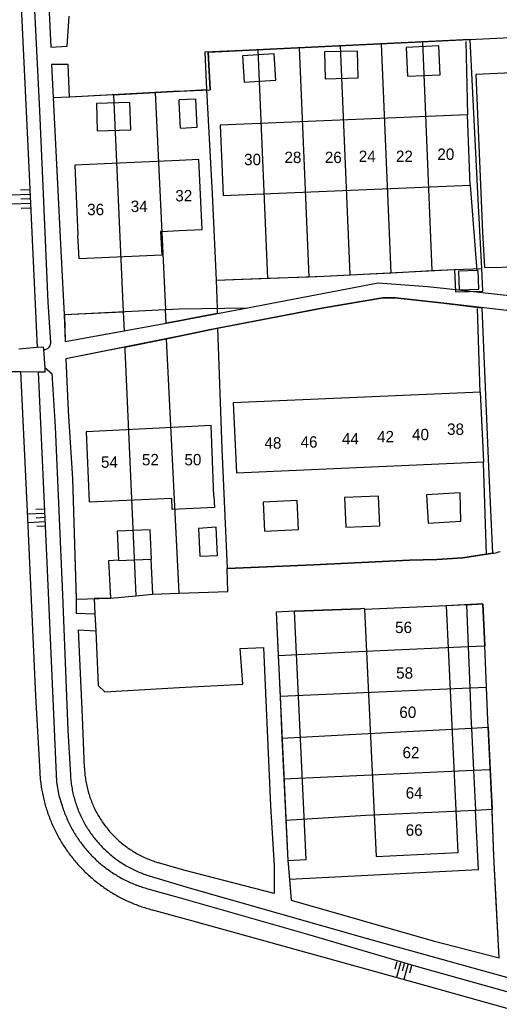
# Model space of a CAD drawing. Extents: x 123992 to 125854, y 449108 to 451911.
# Tile 67 of 175: x 124979 to 125042, y 450300 to 450430. Entities that reach past the tile are written whole.
import ezdxf
from ezdxf.enums import TextEntityAlignment as Align

# ---------------------------------------------------------------- set-up
doc = ezdxf.new("R2010")
doc.units = 0
for name, color, linetype in [('DEFAULT_113', 2, 'CONTINUOUS'), ('DEFAULT_21', 8, 'CONTINUOUS'), ('DEFAULT_4', 1, 'CONTINUOUS'), ('DEFAULT_48', 141, 'CONTINUOUS'), ('DEFAULT_6', 1, 'CONTINUOUS'), ('DEFAULT_7', 5, 'CONTINUOUS'), ('DEFAULT_79', 9, 'CONTINUOUS'), ('DEFAULT_80', 9, 'CONTINUOUS'), ('DEFAULT_87', 9, 'CONTINUOUS'), ('DEFAULT_99', 9, 'CONTINUOUS'), ('S04_TALUD', 9, 'CONTINUOUS')]:
    doc.layers.add(name, color=color, linetype=linetype)

msp = doc.modelspace()

# ---------------------------------------------------------------- linework, layer by layer
at = {"layer": 'DEFAULT_21'}
for points in [[(125039.855, 450397.116), (125039.324, 450407.048), (125038.319, 450427.299), (125003.818, 450425.645), (125004.054, 450420.67)], [(125026.632, 450426.735), (125021.206, 450426.473)], [(125032.059, 450426.997), (125026.632, 450426.735)], [(125027.897, 450396.571), (125026.632, 450426.735)], [(125039.855, 450397.116), (125039.324, 450407.048), (125038.319, 450427.299), (125032.059, 450426.997)], [(125033.323, 450396.845), (125032.059, 450426.997)], [(125010.353, 450425.949), (125003.362, 450425.611), (125003.587, 450420.693)], [(125015.78, 450426.211), (125010.353, 450425.949)], [(125010.353, 450425.949), (125011.616, 450395.851)], [(125021.206, 450426.473), (125015.78, 450426.211)], [(125015.78, 450426.211), (125017.045, 450396.051)], [(125021.206, 450426.473), (125022.473, 450396.297)], [(124991.341, 450420.017), (124996.832, 450420.305)], [(124991.341, 450420.017), (124996.832, 450420.305)], [(124996.832, 450420.305), (125000, 450420.471)], [(124996.832, 450420.305), (125000, 450420.471)], [(124996.832, 450420.305), (124998.199, 450391.707)], [(125000, 450420.471), (125003.587, 450420.693)], [(125000, 450420.471), (125004.054, 450420.67)], [(125003.587, 450420.693), (125004.338, 450406.952), (125004.856, 450395.602)], [(124991.341, 450420.017), (124985.546, 450419.713), (124983.411, 450419.608), (124984.447, 450398.616), (124984.864, 450391.063)], [(124991.341, 450420.017), (124985.546, 450419.713), (124983.411, 450419.608), (124984.447, 450398.616), (124984.864, 450391.063)], [(124991.341, 450420.017), (124992.615, 450391.437)], [(125004.856, 450395.602), (125019.093, 450396.126), (125036.258, 450396.993)], [(125027.897, 450396.571), (125033.323, 450396.845)], [(125033.323, 450396.845), (125036.258, 450396.993)], [(125036.258, 450396.993), (125036.359, 450394.035), (125039.956, 450394.158), (125039.855, 450397.116)], [(125036.258, 450396.993), (125036.359, 450394.035), (125039.956, 450394.158), (125039.855, 450397.116)], [(125036.258, 450396.993), (125039.855, 450397.116)], [(125004.856, 450395.602), (125011.616, 450395.851)], [(125004.856, 450395.602), (125004.976, 450391.881)], [(125004.856, 450395.602), (125004.976, 450391.881)], [(125011.616, 450395.851), (125017.045, 450396.051)], [(125017.045, 450396.051), (125019.093, 450396.126), (125022.473, 450396.297)], [(125022.473, 450396.297), (125027.897, 450396.571)], [(125005.046, 450389.25), (125019.041, 450391.925), (125026.8, 450393.279), (125028.419, 450393.256), (125034.82, 450392.552), (125039.836, 450391.968), (125040.729, 450371.014), (125041.256, 450359.608), (125037.329, 450359.028), (125033.93, 450358.807), (125030.311, 450358.704), (125017.693, 450358.074), (125011.535, 450357.829), (125006.316, 450357.604)], [(125005.046, 450389.25), (125019.041, 450391.925), (125026.8, 450393.279), (125028.419, 450393.256), (125034.82, 450392.552), (125039.836, 450391.968), (125040.729, 450371.014), (125041.256, 450359.608), (125037.329, 450359.028), (125033.93, 450358.807), (125030.311, 450358.704), (125017.693, 450358.074), (125011.535, 450357.829), (125006.316, 450357.604)], [(124998.285, 450389.916), (124998.199, 450391.707)], [(125004.976, 450391.881), (125004.998, 450391.191)], [(125004.976, 450391.881), (125004.998, 450391.191)], [(124984.864, 450391.063), (124992.615, 450391.437)], [(124984.864, 450391.063), (124984.994, 450387.529), (124992.723, 450388.903)], [(124984.864, 450391.063), (124984.994, 450387.529), (124992.723, 450388.903)], [(124992.615, 450391.437), (124992.723, 450388.903)], [(125004.998, 450391.191), (125001.3, 450390.487), (125000, 450390.226)], [(125004.998, 450391.191), (125001.3, 450390.487), (125000, 450390.226)], [(124992.723, 450388.903), (124998.285, 450389.916)], [(124992.723, 450388.903), (124998.285, 450389.916)], [(125000, 450390.226), (124998.285, 450389.916)], [(125000, 450390.226), (124998.285, 450389.916)], [(125000, 450388.214), (125001.265, 450388.469), (125003.768, 450389.006), (125005.046, 450389.25)], [(125000, 450388.214), (125001.265, 450388.469), (125003.768, 450389.006), (125005.046, 450389.25)], [(125005.046, 450389.25), (125005.604, 450373.382), (125006.316, 450357.604)], [(124992.813, 450386.769), (124998.294, 450387.871)], [(124992.813, 450386.769), (124998.294, 450387.871)], [(124998.294, 450387.871), (125000, 450388.214)], [(124998.294, 450387.871), (125000, 450388.214)], [(124998.294, 450387.871), (124999.924, 450354.34)], [(124992.813, 450386.769), (124985.042, 450385.207), (124985.389, 450378.353), (124985.932, 450369.421), (124986.404, 450353.584), (124990.941, 450353.707), (124994.292, 450354.017)], [(124992.813, 450386.769), (124985.042, 450385.207), (124985.389, 450378.353), (124985.932, 450369.421), (124986.404, 450353.584), (124990.941, 450353.707), (124994.292, 450354.017)], [(124992.813, 450386.769), (124992.828, 450386.442), (124994.292, 450354.017)], [(125000, 450354.343), (125006.399, 450354.568), (125006.316, 450357.604)], [(125000, 450354.343), (125006.399, 450354.568), (125006.316, 450357.604)], [(124994.292, 450354.017), (124996.46, 450354.218), (124999.924, 450354.34)], [(124994.292, 450354.017), (124996.46, 450354.218), (124999.924, 450354.34)], [(124999.924, 450354.34), (125000, 450354.343)], [(124999.924, 450354.34), (125000, 450354.343)], [(125037.826, 450352.83), (125035.186, 450352.695), (125024.407, 450352.186), (125024.4, 450352.33), (125023.877, 450352.305), (125015.18, 450351.975), (125012.74, 450351.859), (125013.011, 450346.138)], [(125037.826, 450352.83), (125035.186, 450352.695), (125024.407, 450352.186), (125024.4, 450352.33), (125023.877, 450352.305), (125015.18, 450351.975), (125012.74, 450351.859), (125013.011, 450346.138)], [(125037.826, 450352.83), (125039.954, 450352.937), (125040.258, 450347.413)], [(125037.826, 450352.83), (125039.954, 450352.937), (125040.258, 450347.413)], [(125037.826, 450352.83), (125038.045, 450347.32)], [(125013.011, 450346.138), (125023.541, 450346.679), (125038.045, 450347.32)], [(125038.045, 450347.32), (125040.258, 450347.413)], [(125038.045, 450347.32), (125038.261, 450341.887)], [(125038.261, 450341.887), (125040.474, 450341.985), (125040.258, 450347.413)], [(125038.261, 450341.887), (125040.474, 450341.985), (125040.258, 450347.413)], [(125013.011, 450346.138), (125013.265, 450340.774)], [(125013.011, 450346.138), (125013.265, 450340.774)], [(125013.265, 450340.774), (125038.261, 450341.887)], [(125038.261, 450341.887), (125038.45, 450337.141), (125038.478, 450336.579)], [(125038.261, 450341.887), (125038.45, 450337.141), (125038.478, 450336.579)], [(125013.265, 450340.774), (125013.527, 450335.252)], [(125013.265, 450340.774), (125013.527, 450335.252)], [(125013.527, 450335.252), (125024.034, 450335.839), (125038.478, 450336.579)], [(125038.478, 450336.579), (125040.692, 450336.692), (125040.954, 450331.139)], [(125038.478, 450336.579), (125040.692, 450336.692), (125040.954, 450331.139)], [(125038.478, 450336.579), (125038.748, 450331.037)], [(125013.527, 450335.252), (125013.781, 450329.889)], [(125013.527, 450335.252), (125013.781, 450329.889)], [(125013.781, 450329.889), (125038.748, 450331.037)], [(125038.748, 450331.037), (125040.954, 450331.139)], [(125038.748, 450331.037), (125039.004, 450325.794)], [(125040.954, 450331.139), (125041.158, 450326.806), (125041.192, 450325.897)], [(125040.954, 450331.139), (125041.158, 450326.806), (125041.192, 450325.897)], [(125013.781, 450329.889), (125014.038, 450324.464)], [(125013.781, 450329.889), (125014.038, 450324.464)], [(125014.038, 450324.464), (125024.587, 450325.118), (125039.004, 450325.794)], [(125014.505, 450316.662), (125014.714, 450313.937), (125033.456, 450308.559), (125042.136, 450306.328), (125041.425, 450319.694), (125041.192, 450325.897)], [(125014.505, 450316.662), (125014.714, 450313.937), (125033.456, 450308.559), (125042.136, 450306.328), (125041.425, 450319.694), (125041.192, 450325.897)], [(125014.505, 450316.662), (125039.386, 450317.962), (125039.004, 450325.794)], [(125039.004, 450325.794), (125041.192, 450325.897)], [(125014.038, 450324.464), (125014.297, 450319.155), (125014.505, 450316.662)], [(125014.038, 450324.464), (125014.297, 450319.155), (125014.505, 450316.662)]]:
    msp.add_lwpolyline(points, dxfattribs=at)
at = {"layer": 'DEFAULT_4'}
for points in [[(125000, 450419.351), (124999.986, 450419.35)], [(125000, 450419.054), (124999.986, 450419.35)], [(125002.174, 450419.453), (125000, 450419.351)], [(125000.162, 450415.624), (125000, 450419.054)], [(125002.35, 450415.727), (125002.174, 450419.453)], [(125038.326, 450408.106), (125037.937, 450417.381), (125005.393, 450416.015), (125005.782, 450406.74), (125038.326, 450408.106)], [(125000.162, 450415.624), (125002.35, 450415.727)], [(125000, 450411.358), (124986.245, 450410.739), (124986.659, 450401.531)], [(125000, 450402.119), (125003.004, 450402.252), (125002.59, 450411.474), (125000, 450411.358)], [(124997.706, 450402.017), (124997.535, 450402.009), (124997.689, 450398.891), (124986.8, 450398.401), (124986.659, 450401.531)], [(124997.706, 450402.017), (125000, 450402.119)], [(125040.085, 450371.649), (125039.682, 450380.858), (125007.118, 450379.432), (125007.522, 450370.223), (125040.085, 450371.649)], [(125000, 450376.224), (124987.758, 450375.626), (124988.122, 450366.378), (124999.009, 450366.892)], [(125004.553, 450367.154), (125004.188, 450376.428), (125000, 450376.224)], [(125004.553, 450367.154), (125004.624, 450365.656), (125000, 450365.437)], [(125000, 450365.437), (124999.08, 450365.394), (124999.009, 450366.892)], [(125036.715, 450320.179), (125035.186, 450352.693), (125024.407, 450352.186), (125025.936, 450319.672), (125036.715, 450320.179)]]:
    msp.add_lwpolyline(points, dxfattribs=at)
at = {"layer": 'DEFAULT_48'}
for points in [[(124979.082, 450383.56), (124980.025, 450364.211), (124981.062, 450340.793), (124981.622, 450330.774)], [(124981.622, 450330.774), (124981.634, 450330.574), (124981.648, 450330.375), (124981.665, 450330.176), (124981.683, 450329.976), (124981.703, 450329.777), (124981.725, 450329.579), (124981.749, 450329.38), (124981.776, 450329.182), (124981.804, 450328.984), (124981.834, 450328.786), (124981.866, 450328.589), (124981.9, 450328.392), (124981.936, 450328.195), (124981.975, 450327.999), (124982.015, 450327.803), (124982.057, 450327.607), (124982.101, 450327.412), (124982.147, 450327.217), (124982.195, 450327.023), (124982.244, 450326.83), (124982.296, 450326.636), (124982.35, 450326.444), (124982.406, 450326.252), (124982.463, 450326.06), (124982.523, 450325.869), (124982.584, 450325.679), (124982.648, 450325.489), (124982.713, 450325.3), (124982.78, 450325.112), (124982.849, 450324.924), (124982.92, 450324.737), (124982.993, 450324.551), (124983.067, 450324.365), (124983.144, 450324.18), (124983.222, 450323.996), (124983.303, 450323.813), (124983.385, 450323.631), (124983.469, 450323.449), (124983.554, 450323.269), (124983.642, 450323.089), (124983.731, 450322.91), (124983.822, 450322.732), (124983.915, 450322.555), (124984.01, 450322.379), (124984.106, 450322.203), (124984.205, 450322.029), (124984.305, 450321.856), (124984.406, 450321.684), (124984.51, 450321.512), (124984.615, 450321.342), (124984.722, 450321.173), (124984.83, 450321.005), (124984.94, 450320.838), (124985.052, 450320.673), (124985.166, 450320.508), (124985.281, 450320.344), (124985.398, 450320.182), (124985.516, 450320.021), (124985.636, 450319.861), (124985.758, 450319.702), (124985.881, 450319.545), (124986.006, 450319.389), (124986.133, 450319.234), (124986.26, 450319.08), (124986.39, 450318.927), (124986.521, 450318.776), (124986.654, 450318.627), (124986.788, 450318.478), (124986.923, 450318.331), (124987.06, 450318.185), (124987.198, 450318.041), (124987.338, 450317.898), (124987.48, 450317.756), (124987.622, 450317.616), (124987.767, 450317.478), (124987.912, 450317.341), (124988.059, 450317.205), (124988.207, 450317.071), (124988.357, 450316.938), (124988.508, 450316.807), (124988.66, 450316.677), (124988.813, 450316.549), (124988.968, 450316.422), (124989.124, 450316.297), (124989.282, 450316.173), (124989.44, 450316.052), (124989.6, 450315.931), (124989.761, 450315.813), (124989.923, 450315.695), (124990.086, 450315.58), (124990.251, 450315.466), (124990.416, 450315.354), (124990.583, 450315.244), (124990.751, 450315.135), (124990.92, 450315.028), (124991.09, 450314.922), (124991.261, 450314.819), (124991.433, 450314.717), (124991.606, 450314.617), (124991.78, 450314.518), (124991.955, 450314.421), (124992.131, 450314.326), (124992.308, 450314.233), (124992.486, 450314.142), (124992.665, 450314.052), (124992.845, 450313.964), (124993.025, 450313.878), (124993.207, 450313.794), (124993.389, 450313.712), (124993.572, 450313.631), (124993.756, 450313.553), (124993.941, 450313.476), (124994.126, 450313.401), (124994.312, 450313.328), (124994.499, 450313.257), (124994.687, 450313.187), (124994.875, 450313.12), (124995.064, 450313.054), (124995.253, 450312.991), (124995.444, 450312.929), (124995.635, 450312.869), (124995.826, 450312.811), (124996.018, 450312.755), (124996.211, 450312.701), (124996.404, 450312.649), (124996.458, 450312.635)], [(124996.458, 450312.635), (125000, 450311.671)], [(125000, 450311.671), (125001.619, 450311.229), (125032.461, 450302.683), (125047.347, 450298.524)]]:
    msp.add_lwpolyline(points, dxfattribs=at)
at = {"layer": 'DEFAULT_6'}
for points in [[(125012.697, 450421.922), (125012.48, 450425.414), (125008.336, 450425.156), (125008.553, 450421.664), (125012.697, 450421.922)], [(125023.545, 450422.23), (125023.462, 450425.757), (125019.132, 450425.656), (125019.215, 450422.129), (125023.545, 450422.23)], [(125034.372, 450422.652), (125034.189, 450426.458), (125029.891, 450426.251), (125030.074, 450422.444), (125034.372, 450422.652)], [(124993.615, 450415.41), (124993.495, 450419.017), (124989.088, 450418.871), (124989.208, 450415.263), (124993.615, 450415.41)], [(125039.448, 450394.391), (125039.364, 450396.849), (125036.766, 450396.76), (125036.85, 450394.302), (125039.448, 450394.391)], [(125026.4, 450363.23), (125026.231, 450367.136), (125021.752, 450366.943), (125021.921, 450363.036), (125026.4, 450363.23)], [(125037.084, 450363.842), (125037.002, 450367.562), (125032.562, 450367.294), (125032.787, 450363.583), (125037.084, 450363.842)], [(125015.689, 450362.761), (125015.507, 450366.55), (125011.048, 450366.336), (125011.23, 450362.547), (125015.689, 450362.761)], [(125005.05, 450359.342), (125004.855, 450363.056), (125002.529, 450362.857), (125002.72, 450359.22), (125005.05, 450359.342)], [(124996.266, 450358.85), (124996.344, 450358.854), (124996.156, 450362.72), (124991.808, 450362.509), (124991.992, 450358.718)], [(124991.992, 450358.718), (124991.996, 450358.643), (124996.266, 450358.85)], [(125016.729, 450319.27), (125015.18, 450351.975), (125012.74, 450351.859), (125014.289, 450319.155), (125016.729, 450319.27)]]:
    msp.add_lwpolyline(points, dxfattribs=at)
at = {"layer": 'DEFAULT_7'}
for points in [[(124981.289, 450386.699), (124978.892, 450386.496)], [(124982.149, 450386.445), (124982.126, 450386.77), (124981.289, 450386.699)], [(124982.32, 450384.056), (124982.149, 450386.445)], [(124981.416, 450383.527), (124982.359, 450383.513), (124982.32, 450384.056)], [(124973.073, 450383.292), (124977.661, 450383.581), (124979.082, 450383.56)], [(124979.082, 450383.56), (124981.416, 450383.527)]]:
    msp.add_lwpolyline(points, dxfattribs=at)
at = {"layer": 'DEFAULT_79'}
for points in [[(125037.736, 450427.02), (125037.937, 450417.381)], [(125038.326, 450408.106), (125039.166, 450396.842)], [(125039.24, 450391.856), (125039.57, 450380.809)], [(125040.037, 450371.538), (125040.408, 450359.452)]]:
    msp.add_lwpolyline(points, dxfattribs=at)
at = {"layer": 'DEFAULT_80'}
for points in [[(124984.878, 450391.063), (125000, 450391.794)], [(125000, 450391.794), (125008.99, 450391.952)], [(124984.833, 450391.061), (124984.878, 450391.063)]]:
    msp.add_lwpolyline(points, dxfattribs=at)
at = {"layer": 'DEFAULT_87'}
for points in [[(124978.518, 450445.52), (124980.151, 450411.345), (124981.289, 450386.699)], [(124981.416, 450383.527), (124982.592, 450357.394), (124983.841, 450329.459), (124984.157, 450327.72), (124984.582, 450326.345)], [(124984.582, 450326.345), (124984.642, 450326.154), (124984.705, 450325.964), (124984.77, 450325.775), (124984.837, 450325.587), (124984.907, 450325.399), (124984.979, 450325.213), (124985.053, 450325.027), (124985.129, 450324.842), (124985.208, 450324.658), (124985.289, 450324.475), (124985.372, 450324.294), (124985.458, 450324.113), (124985.545, 450323.933), (124985.635, 450323.754), (124985.727, 450323.577), (124985.821, 450323.4), (124985.917, 450323.225), (124986.016, 450323.051), (124986.116, 450322.878), (124986.219, 450322.706), (124986.324, 450322.536), (124986.43, 450322.367), (124986.539, 450322.199), (124986.65, 450322.032), (124986.763, 450321.867), (124986.878, 450321.704), (124986.995, 450321.542), (124987.114, 450321.381), (124987.235, 450321.221), (124987.358, 450321.063), (124987.482, 450320.907), (124987.609, 450320.752), (124987.737, 450320.599), (124987.868, 450320.447), (124988, 450320.297), (124988.134, 450320.149), (124988.27, 450320.002), (124988.408, 450319.857), (124988.547, 450319.714), (124988.688, 450319.572), (124988.831, 450319.432), (124988.976, 450319.294), (124989.122, 450319.157), (124989.27, 450319.023), (124989.419, 450318.89), (124989.57, 450318.759), (124989.723, 450318.63), (124989.877, 450318.503), (124990.033, 450318.377), (124990.191, 450318.254), (124990.35, 450318.132), (124990.51, 450318.013), (124990.672, 450317.895), (124990.835, 450317.78), (124991, 450317.666), (124991.166, 450317.555), (124991.333, 450317.445), (124991.502, 450317.338), (124991.672, 450317.232), (124991.843, 450317.129), (124992.015, 450317.028), (124992.189, 450316.929), (124992.364, 450316.832), (124992.54, 450316.737), (124992.717, 450316.644), (124992.896, 450316.554), (124993.075, 450316.466), (124993.256, 450316.379), (124993.437, 450316.296), (124993.62, 450316.214), (124993.803, 450316.135), (124993.988, 450316.057), (124994.173, 450315.982), (124994.36, 450315.91), (124994.547, 450315.84), (124994.735, 450315.772), (124994.924, 450315.706), (124995.114, 450315.642), (124995.304, 450315.581), (124995.495, 450315.522), (124995.687, 450315.466), (124995.876, 450315.413)], [(124995.876, 450315.413), (124999.027, 450314.548), (125000, 450314.269)], [(125000, 450314.269), (125016.864, 450309.418), (125031.191, 450305.211), (125049.554, 450300.082)]]:
    msp.add_lwpolyline(points, dxfattribs=at)
at = {"layer": 'DEFAULT_99'}
for points in [[(124983.071, 450387.371), (124982.757, 450392.703), (124982.103, 450406.951), (124981.623, 450417.882), (124980.469, 450441.8), (124980.503, 450449.612)], [(124982.508, 450439.603), (124982.829, 450431.806), (124983.099, 450426.291), (124985.218, 450426.407), (124985.493, 450430.383)], [(125000, 450420.471), (125004.054, 450420.67), (125003.818, 450425.645), (125043.632, 450427.554)], [(125000, 450420.471), (124985.546, 450419.713), (124985.373, 450424.009), (124983.194, 450423.993), (124984.447, 450398.616), (124984.833, 450391.061)], [(125043.791, 450422.888), (125039.071, 450422.684), (125039.95, 450401.927), (125040.215, 450397.271), (125044.814, 450397.335)], [(125000, 450390.226), (125001.3, 450390.487), (125008.99, 450391.952), (125026.205, 450395.236), (125032.699, 450394.746), (125034.798, 450394.55), (125045.037, 450393.4)], [(125045.039, 450391.362), (125034.82, 450392.552), (125028.419, 450393.256), (125026.8, 450393.279), (125019.041, 450391.925), (125003.768, 450389.006), (125001.265, 450388.469), (125000, 450388.214)], [(124984.878, 450391.063), (124984.982, 450387.517), (125000, 450390.226)], [(125000, 450388.214), (124985.042, 450385.207), (124985.389, 450378.353), (124985.932, 450369.421), (124986.403, 450353.675), (124986.419, 450351.717), (124988.892, 450351.656)], [(124982.149, 450386.445), (124982.359, 450386.479)], [(124982.359, 450386.479), (124982.551, 450386.535), (124982.724, 450386.633), (124982.87, 450386.769), (124982.98, 450386.936), (124983.049, 450387.123), (124983.072, 450387.321), (124983.071, 450387.371)], [(124982.32, 450384.056), (124983.239, 450383.292), (124983.645, 450376.278), (124984.625, 450354.157), (124985.331, 450336.293), (124985.665, 450330.402)], [(125000, 450354.343), (125006.399, 450354.568), (125006.316, 450357.604), (125011.535, 450357.829), (125017.693, 450358.074), (125030.311, 450358.704), (125033.93, 450358.807), (125037.329, 450359.028), (125041.278, 450359.611)], [(125041.278, 450359.611), (125041.475, 450359.644), (125041.671, 450359.684), (125041.865, 450359.732), (125042.058, 450359.787), (125042.248, 450359.849)], [(124991.992, 450358.718), (124990.67, 450358.623), (124990.941, 450353.707), (124988.802, 450353.651), (124988.892, 450351.656)], [(124996.266, 450358.85), (124996.46, 450354.218), (125000, 450354.343)], [(125014.309, 450319.211), (125014.714, 450313.937), (125033.456, 450308.559), (125042.136, 450306.328), (125041.75, 450313.661), (125041.425, 450319.694), (125041.158, 450326.806), (125040.648, 450337.615), (125040.259, 450347.404), (125039.954, 450352.937), (125035.116, 450352.693)], [(124988.892, 450351.656), (124988.993, 450349.416)], [(125015.26, 450351.998), (125023.877, 450352.305)], [(124987.507, 450331.368), (124987.254, 450338.088), (124986.715, 450349.519), (124988.993, 450349.416)], [(124988.993, 450349.416), (124989.32, 450342.181), (124990.179, 450341.381), (125000, 450341.911)], [(125000, 450341.911), (125008.35, 450342.362), (125008.025, 450347.076), (125011.084, 450347.22), (125012.003, 450326.342), (125012.51, 450318.43), (125012.513, 450314.814), (125000.793, 450317.822), (125000, 450318.055)], [(124987.507, 450331.368), (124987.516, 450331.168), (124987.528, 450330.969), (124987.543, 450330.769), (124987.561, 450330.57), (124987.582, 450330.371), (124987.606, 450330.172), (124987.632, 450329.974), (124987.662, 450329.776), (124987.694, 450329.579), (124987.73, 450329.382), (124987.768, 450329.186), (124987.809, 450328.99), (124987.853, 450328.795), (124987.9, 450328.601), (124987.95, 450328.407), (124988.003, 450328.214), (124988.058, 450328.022), (124988.117, 450327.831), (124988.178, 450327.64), (124988.242, 450327.451), (124988.309, 450327.262), (124988.378, 450327.075), (124988.45, 450326.888), (124988.525, 450326.703), (124988.603, 450326.519), (124988.683, 450326.335), (124988.767, 450326.154), (124988.852, 450325.973), (124988.941, 450325.794), (124989.032, 450325.615), (124989.126, 450325.439), (124989.222, 450325.263), (124989.321, 450325.09), (124989.422, 450324.917), (124989.526, 450324.746), (124989.633, 450324.577), (124989.742, 450324.409), (124989.853, 450324.243), (124989.967, 450324.079), (124990.083, 450323.916), (124990.202, 450323.755), (124990.323, 450323.596), (124990.446, 450323.438), (124990.572, 450323.283), (124990.7, 450323.129), (124990.83, 450322.977), (124990.962, 450322.827), (124991.097, 450322.679), (124991.233, 450322.533), (124991.372, 450322.389), (124991.513, 450322.248), (124991.656, 450322.108), (124991.801, 450321.97), (124991.949, 450321.835), (124992.098, 450321.701), (124992.249, 450321.57), (124992.402, 450321.441), (124992.557, 450321.315), (124992.713, 450321.191), (124992.872, 450321.069), (124993.032, 450320.949), (124993.194, 450320.832), (124993.358, 450320.717), (124993.523, 450320.605), (124993.69, 450320.495), (124993.859, 450320.387), (124994.029, 450320.282), (124994.201, 450320.18), (124994.374, 450320.08), (124994.549, 450319.982), (124994.725, 450319.888), (124994.903, 450319.796), (124995.081, 450319.706), (124995.261, 450319.619), (124995.443, 450319.535), (124995.626, 450319.453), (124995.809, 450319.374), (124995.994, 450319.298), (124996.18, 450319.225), (124996.367, 450319.154), (124996.556, 450319.086), (124996.745, 450319.021), (124996.935, 450318.959), (124997.126, 450318.9), (124997.204, 450318.876)], [(124985.665, 450330.402), (124985.678, 450330.202), (124985.693, 450330.003), (124985.711, 450329.804), (124985.732, 450329.605), (124985.756, 450329.406), (124985.782, 450329.208), (124985.811, 450329.01), (124985.842, 450328.813), (124985.877, 450328.616), (124985.914, 450328.419), (124985.953, 450328.223), (124985.995, 450328.027), (124986.04, 450327.833), (124986.088, 450327.638), (124986.138, 450327.445), (124986.19, 450327.252), (124986.246, 450327.06), (124986.303, 450326.868), (124986.364, 450326.677), (124986.427, 450326.488), (124986.493, 450326.299), (124986.561, 450326.111), (124986.631, 450325.924), (124986.705, 450325.737), (124986.78, 450325.552), (124986.859, 450325.368), (124986.939, 450325.185), (124987.022, 450325.003), (124987.108, 450324.823), (124987.196, 450324.643), (124987.287, 450324.465), (124987.38, 450324.288), (124987.475, 450324.112), (124987.572, 450323.937), (124987.672, 450323.764), (124987.775, 450323.592), (124987.879, 450323.422), (124987.986, 450323.253), (124988.095, 450323.085), (124988.207, 450322.919), (124988.321, 450322.755), (124988.436, 450322.592), (124988.555, 450322.43), (124988.675, 450322.27), (124988.797, 450322.112), (124988.922, 450321.956), (124989.048, 450321.801), (124989.177, 450321.648), (124989.308, 450321.497), (124989.441, 450321.347), (124989.576, 450321.199), (124989.712, 450321.053), (124989.851, 450320.909), (124989.992, 450320.767), (124990.135, 450320.627), (124990.279, 450320.489), (124990.425, 450320.352), (124990.574, 450320.218), (124990.724, 450320.086), (124990.875, 450319.956), (124991.029, 450319.827), (124991.184, 450319.701), (124991.341, 450319.577), (124991.5, 450319.455), (124991.66, 450319.336), (124991.822, 450319.218), (124991.985, 450319.103), (124992.15, 450318.99), (124992.316, 450318.879), (124992.484, 450318.77), (124992.654, 450318.664), (124992.824, 450318.56), (124992.997, 450318.458), (124993.17, 450318.359), (124993.345, 450318.262), (124993.521, 450318.167), (124993.699, 450318.075), (124993.877, 450317.985), (124994.057, 450317.897), (124994.238, 450317.812), (124994.42, 450317.73), (124994.604, 450317.65), (124994.788, 450317.572), (124994.973, 450317.497), (124995.16, 450317.425), (124995.347, 450317.355), (124995.535, 450317.287), (124995.725, 450317.222), (124995.915, 450317.16), (124996.021, 450317.126)], [(124997.204, 450318.876), (124997.243, 450318.864), (124997.282, 450318.853)], [(125000, 450318.055), (124997.282, 450318.853)], [(124996.021, 450317.126), (125000, 450315.937)], [(125000, 450315.937), (125001.315, 450315.544), (125024.757, 450308.851), (125044.658, 450303.353), (125056.34, 450300.147), (125063.515, 450298.123)]]:
    msp.add_lwpolyline(points, dxfattribs=at)
at = {"layer": 'S04_TALUD'}
for p, q in [((124979.101, 450407.489), (124980.303, 450407.538)), ((124977.923, 450406.838), (124980.327, 450406.937)), ((124979.15, 450406.287), (124980.352, 450406.336)), ((124977.973, 450405.636), (124980.377, 450405.735)), ((124979.199, 450405.085), (124980.401, 450405.134)), ((124980.027, 450364.795), (124982.247, 450364.912)), ((124981.108, 450365.409), (124982.218, 450365.467)), ((124981.166, 450364.299), (124982.276, 450364.357)), ((124980.085, 450363.685), (124982.305, 450363.802)), ((124981.224, 450363.189), (124982.334, 450363.247)), ((125028.426, 450304.87), (125028.697, 450305.84)), ((125028.64, 450303.765), (125029.181, 450305.704)), ((125029.395, 450304.6), (125029.666, 450305.569)), ((125029.61, 450303.495), (125030.151, 450305.434)), ((125030.365, 450304.329), (125030.635, 450305.298))]:
    msp.add_line(p, q, dxfattribs=at)

# ---------------------------------------------------------------- texts
at = {"layer": 'DEFAULT_113'}
for s, p in [('28', (125014.968, 450411.768)), ('26', (125020.28, 450411.768)), ('24', (125024.754, 450411.907)), ('22', (125029.648, 450411.907)), ('20', (125035.1, 450412.187)), ('30', (125009.655, 450411.488)), ('32', (125000.593, 450406.718)), ('34', (124994.721, 450405.32)), ('36', (124988.989, 450404.901)), ('40', (125031.771, 450375.261)), ('38', (125036.384, 450375.96)), ('48', (125012.337, 450374.143)), ('46', (125017.091, 450374.282)), ('44', (125022.543, 450374.702)), ('42', (125027.157, 450374.981)), ('54', (124990.806, 450371.626)), ('52', (124996.202, 450371.949)), ('50', (125001.795, 450371.949)), ('56', (125029.534, 450349.856)), ('58', (125029.674, 450343.844)), ('60', (125030.094, 450338.671)), ('62', (125030.513, 450333.359)), ('64', (125030.933, 450328.046)), ('66', (125030.933, 450323.152))]:
    msp.add_text(s, height=1.5, dxfattribs=at).set_placement(p, align=Align.MIDDLE_CENTER)

doc.saveas('drawing.dxf')
